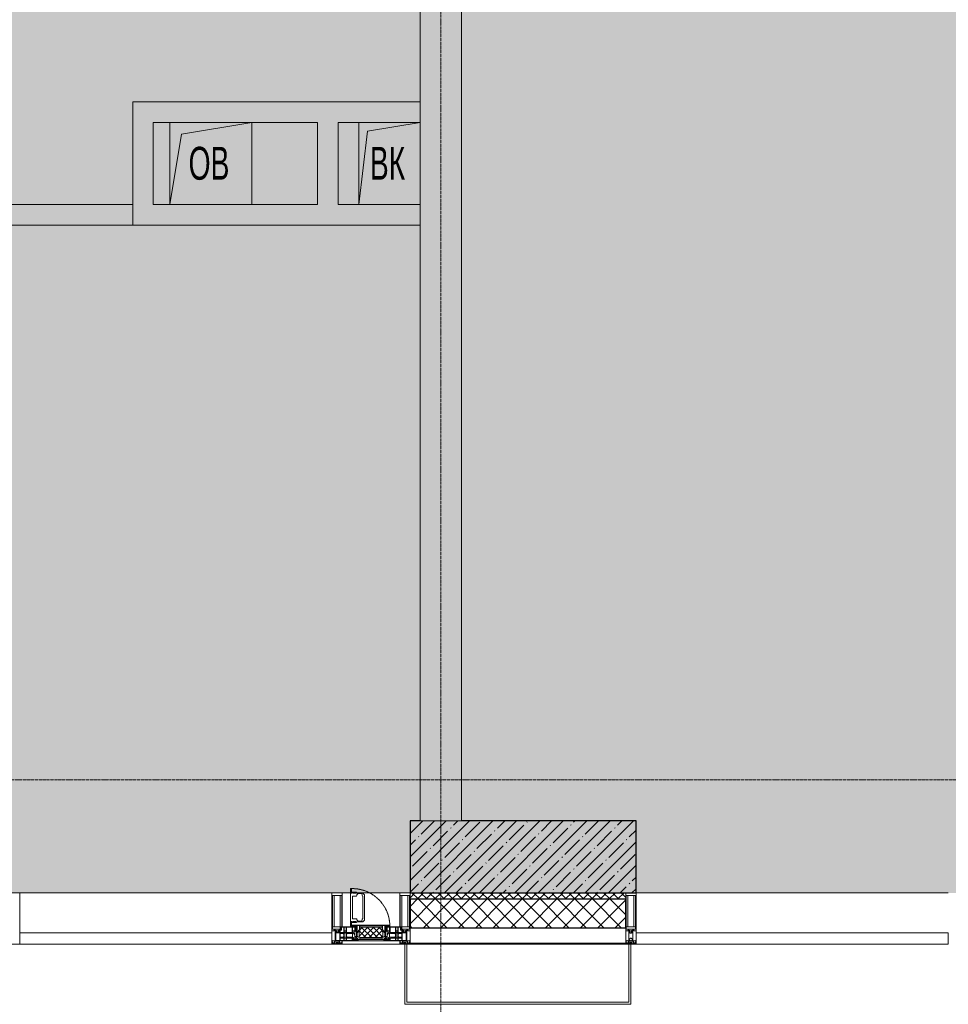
# Model space of a CAD drawing. Header units: millimetres. Extents: x -547442 to 178656, y -69521 to 11064.
# Tile 91 of 256: x -186153 to -181633, y -40819 to -36027. Entities that reach past the tile are written whole.
import ezdxf

# ---------------------------------------------------------------- set-up
doc = ezdxf.new("R2010")
doc.units = ezdxf.units.MM
for name, pattern in [('-D1-02х01', [3, 2, -1]), ('-D1-03x03', [6, 3, -3]), ('-D1d1-15x02', [19, 15, -2, 0, -2])]:
    doc.linetypes.add(name, pattern=pattern)
for name, color, linetype, lineweight in [('_0', 7, 'Continuous', 13), ('A-COLS', 7, 'Continuous', 5), ('A-DETL-GENF', 7, 'Continuous', 5), ('A-GENM-HDLN', 7, '-D1-03x03', 5), ('A-GLAZ', 7, 'Continuous', 5), ('A-GLAZ-CURT', 8, 'Continuous', 5), ('A-GLAZ-CWMG', 8, 'Continuous', 5), ('A-WALL', 7, 'Continuous', 5), ('A-WALL-FNSH', 8, 'Continuous', 5), ('I-WALL', 7, 'Continuous', 5), ('M-EQPM', 7, 'Continuous', 5), ('M-EQPM-IDEN', 7, 'Continuous', 5), ('S-COLS', 7, 'Continuous', 5), ('S-GRID', 7, 'Continuous', 5)]:
    doc.layers.add(name, color=color, linetype=linetype, lineweight=lineweight)
doc.styles.add('Arial Narrow_2', font='txt', dxfattribs={"width": 0.75, "height": 250})

# ---------------------------------------------------------------- blocks, each defined once
blk = doc.blocks.new('A_PAN_Створка - 383мм-V26-50_AS_M_L04')
at = {"layer": 'A-GLAZ-CURT'}
h = blk.add_hatch(dxfattribs=at)
h.set_pattern_fill('FP_22', color=256, style=0, pattern_type=2)
h.set_pattern_definition([(225, (7810, -750), (14.142136, -14.142136), []), (315, (7810, -750), (14.142136, 14.142136), [])])
h.paths.add_polyline_path([(-54.5, -31.8), (-54.9, -34.1), (-57.2, -36.4), (-57.2, -60.8), (-54.6, -63.4), (-53.6, -82.7), (54.6, -81.8), (55.5, -62.5), (57.2, -60.8), (57.2, -36.4), (54.9, -34.1), (54.5, -31.8), (-33.4, -31.8)])
at = {"layer": 'A-DETL-GENF'}
for p, q in [((-70, -32.1), (-61.4, -23.5)), ((-70, -62.5), (-70, -32.1)), ((-67.8, -38.3), (-65.7, -37.4)), ((-67.8, -55.7), (-67.8, -38.3)), ((-65.7, -37.4), (-60.8, -34.7)), ((61.4, -23.5), (-61.4, -23.5)), ((-60.8, -34.7), (-57.3, -35.9)), ((-55.2, -33.8), (-57.3, -35.9)), ((-54.9, -34.1), (-57.2, -36.4)), ((-57.2, -36.4), (-57.2, -60.8)), ((-55.2, -33.8), (-54.8, -31.5)), ((-54.9, -25.8), (-53.9, -24.8)), ((-54.9, -29.5), (-54.9, -25.8)), ((-53.9, -30.5), (-54.9, -29.5)), ((-54.5, -31.8), (-54.9, -34.1)), ((0, -31.5), (-54.8, -31.5)), ((54.5, -31.8), (-54.5, -31.8)), ((-53.9, -24.8), (53.9, -24.8)), ((53.9, -30.5), (-53.9, -30.5)), ((0, -31.5), (54.8, -31.5)), ((54.9, -25.8), (53.9, -24.8)), ((53.9, -30.5), (54.9, -29.5)), ((54.9, -34.1), (54.5, -31.8)), ((55.2, -33.8), (54.8, -31.5)), ((54.9, -29.5), (54.9, -25.8)), ((57.2, -36.4), (54.9, -34.1)), ((55.2, -33.8), (57.3, -35.9)), ((57.2, -60.8), (57.2, -36.4)), ((60.8, -34.7), (57.3, -35.9)), ((65.7, -37.4), (60.8, -34.7)), ((70, -32.1), (61.4, -23.5)), ((67.8, -38.3), (65.7, -37.4)), ((67.8, -55.7), (67.8, -38.3)), ((70, -62.5), (70, -32.1)), ((-91.5, -87.5), (-73.9, -87.5)), ((-91.5, -92), (-91.5, -87.5)), ((-91.5, -92), (91.5, -92)), ((-83.4, -90.3), (-83.4, -87.5)), ((-83.4, -90.3), (-69.4, -90.3)), ((-73.9, -62.5), (-70, -62.5)), ((-73.9, -87.5), (-73.9, -62.5)), ((-69.4, -66.5), (-73.9, -66.5)), ((-73.9, -81.5), (-69.4, -81.5)), ((-69.4, -85.5), (-73.9, -85.5)), ((-69.4, -81.5), (-69.4, -66.5)), ((-69.4, -90.3), (-69.4, -85.5)), ((-61.7, -62.5), (-67.9, -62.5)), ((-67.9, -62.5), (-67.9, -89.3)), ((-67.9, -89.3), (-66.9, -90.3)), ((-66, -56.5), (-67.8, -55.7)), ((-66.9, -90.3), (-57.4, -90.3)), ((-66, -56.5), (-62, -59.1)), ((-62, -59.1), (-60.7, -61)), ((-61.7, -64.9), (-61.7, -62.5)), ((-60.1, -67.7), (-61.7, -64.9)), ((-60.7, -61), (-57.4, -61)), ((-56.4, -67.7), (-60.1, -67.7)), ((-57.4, -61), (-54.9, -63.5)), ((-57.4, -90.3), (-56.4, -89.4)), ((-57.2, -60.8), (-54.6, -63.4)), ((-56.4, -89.4), (-56.4, -67.7)), ((-54.9, -63.5), (-54.9, -81.9)), ((-54.9, -81.9), (-53.8, -83)), ((-54.9, -85.6), (-53.9, -84.6)), ((-54.9, -89.3), (-54.9, -85.6)), ((-53.9, -90.3), (-54.9, -89.3)), ((-54.6, -63.4), (-54.6, -81.8)), ((-54.6, -81.8), (-53.6, -82.7)), ((-53.9, -84.6), (53.9, -84.6)), ((53.9, -90.3), (-53.9, -90.3)), ((53.8, -83), (-53.8, -83)), ((-53.6, -82.7), (53.6, -82.7)), ((53.6, -82.7), (54.6, -81.8)), ((54.9, -81.9), (53.8, -83)), ((54.9, -85.6), (53.9, -84.6)), ((53.9, -90.3), (54.9, -89.3)), ((54.6, -63.4), (57.2, -60.8)), ((54.6, -81.8), (54.6, -63.4)), ((57.4, -61), (54.9, -63.5)), ((54.9, -63.5), (54.9, -81.9)), ((54.9, -89.3), (54.9, -85.6)), ((56.4, -67.7), (60.1, -67.7)), ((56.4, -89.4), (56.4, -67.7)), ((57.4, -90.3), (56.4, -89.4)), ((60.7, -61), (57.4, -61)), ((66.9, -90.3), (57.4, -90.3)), ((60.1, -67.7), (61.7, -64.9)), ((62, -59.1), (60.7, -61)), ((61.7, -62.5), (67.9, -62.5)), ((61.7, -64.9), (61.7, -62.5)), ((66, -56.5), (62, -59.1)), ((66, -56.5), (67.8, -55.7)), ((67.9, -89.3), (66.9, -90.3)), ((67.9, -62.5), (67.9, -89.3)), ((69.4, -66.5), (73.9, -66.5)), ((69.4, -81.5), (69.4, -66.5)), ((73.9, -81.5), (69.4, -81.5)), ((69.4, -85.5), (73.9, -85.5)), ((69.4, -90.3), (69.4, -85.5)), ((83.4, -90.3), (69.4, -90.3)), ((73.9, -62.5), (70, -62.5)), ((73.9, -87.5), (73.9, -62.5)), ((91.5, -87.5), (73.9, -87.5)), ((83.4, -90.3), (83.4, -87.5)), ((91.5, -92), (91.5, -87.5))]:
    blk.add_line(p, q, dxfattribs=at)
at = {"layer": 'A-DETL-GENF', "color": 9, "true_color": 0xc8c8c8}
for p, q in [((95.1, -87.5), (95.1, -105.1)), ((99.6, -87.5), (95.1, -87.5)), ((97.9, -95.6), (95.1, -95.6)), ((97.9, -95.6), (97.9, -109.6)), ((99.6, -270.5), (99.6, -87.5)), ((39.7, -109), (31.1, -117.6)), ((31.1, -117.6), (31.1, -240.4)), ((41.4, -123.8), (39.1, -124.2)), ((39.1, -179), (39.1, -124.2)), ((70.1, -109), (39.7, -109)), ((41.4, -123.8), (43.5, -121.7)), ((45, -113.3), (42.3, -118.2)), ((42.3, -118.2), (43.5, -121.7)), ((45.9, -111.2), (45, -113.3)), ((63.3, -111.2), (45.9, -111.2)), ((64.1, -113), (63.3, -111.2)), ((64.1, -113), (66.7, -117)), ((66.7, -117), (68.6, -118.3)), ((68.6, -118.3), (68.6, -121.6)), ((68.6, -121.6), (71.1, -124.1)), ((70.1, -105.1), (70.1, -109)), ((95.1, -105.1), (70.1, -105.1)), ((71.1, -124.1), (89.5, -124.1)), ((74.1, -109.6), (74.1, -105.1)), ((89.1, -109.6), (74.1, -109.6)), ((89.1, -105.1), (89.1, -109.6)), ((89.5, -124.1), (90.6, -125.2)), ((90.6, -125.2), (90.6, -232.8)), ((93.1, -109.6), (93.1, -105.1)), ((97.9, -109.6), (93.1, -109.6)), ((39.1, -179), (39.1, -233.8)), ((41.4, -234.2), (39.1, -233.8)), ((41.4, -234.2), (43.5, -236.3)), ((42.3, -239.8), (43.5, -236.3)), ((68.6, -236.4), (71.1, -233.9)), ((68.6, -239.7), (68.6, -236.4)), ((71.1, -233.9), (89.5, -233.9)), ((89.5, -233.9), (90.6, -232.8)), ((39.7, -249), (31.1, -240.4)), ((70.1, -249), (39.7, -249)), ((45, -244.7), (42.3, -239.8)), ((45.9, -246.8), (45, -244.7)), ((63.3, -246.8), (45.9, -246.8)), ((64.1, -245), (63.3, -246.8)), ((64.1, -245), (66.7, -241)), ((66.7, -241), (68.6, -239.7)), ((70.1, -252.9), (70.1, -249)), ((95.1, -252.9), (70.1, -252.9)), ((74.1, -248.4), (74.1, -252.9)), ((89.1, -248.4), (74.1, -248.4)), ((89.1, -252.9), (89.1, -248.4)), ((93.1, -248.4), (93.1, -252.9)), ((97.9, -248.4), (93.1, -248.4)), ((95.1, -270.5), (95.1, -252.9)), ((97.9, -262.4), (95.1, -262.4)), ((99.6, -270.5), (95.1, -270.5)), ((97.9, -262.4), (97.9, -248.4))]:
    blk.add_line(p, q, dxfattribs=at)
at = {"layer": 'A-GLAZ'}
for p, q in [((-67.9, -17), (-171, -17)), ((-171, -17), (-171, -57)), ((-171, -18.5), (-153.5, -18.5)), ((-153.5, -18.5), (-152, -20)), ((-152, -20), (-152, -73.5)), ((-150.5, -17), (-150.5, -29.4)), ((-132.4, -18.6), (-150.5, -18.6)), ((-150.5, -29.4), (-132.4, -29.4)), ((-150.5, -33.6), (-150.5, -68)), ((-136.3, -33.6), (-150.5, -33.6)), ((-137.2, -31), (-135.8, -35)), ((-132.5, -31), (-137.2, -31)), ((-132.1, -36.8), (-135.8, -35)), ((-132.5, -31.9), (-133.4, -33.7)), ((-133.4, -33.7), (-130.1, -35.3)), ((-132.5, -31.9), (-132.5, -31)), ((-132.4, -29.4), (-132.4, -18.6)), ((-132.1, -49), (-132.1, -36.8)), ((-131, -18.2), (-131, -29.5)), ((-120.8, -18.2), (-131, -18.2)), ((-131, -29.5), (-120.8, -29.5)), ((-131, -30.9), (-131, -33)), ((-120.8, -30.9), (-131, -30.9)), ((-129.4, -34.6), (-131, -33)), ((-130.1, -35.3), (-129.4, -34.6)), ((-130.1, -35.3), (-130.1, -50.4)), ((-122.4, -34.6), (-120.8, -33)), ((-121.7, -35.3), (-122.4, -34.6)), ((-118.4, -33.7), (-121.7, -35.3)), ((-121.7, -35.3), (-121.7, -50.4)), ((-120.8, -18.2), (-120.8, -29.5)), ((-120.8, -30.9), (-120.8, -33)), ((-119.7, -36.8), (-115.9, -35)), ((-119.7, -49), (-119.7, -36.8)), ((-119.3, -18.6), (-92.5, -18.6)), ((-119.3, -29.4), (-119.3, -18.6)), ((-92.5, -29.4), (-119.3, -29.4)), ((-119.3, -31), (-114.6, -31)), ((-119.3, -31.9), (-119.3, -31)), ((-119.3, -31.9), (-118.4, -33.7)), ((-114.6, -31), (-115.9, -35)), ((-94.1, -33.5), (-115.4, -33.5)), ((-89.9, -35.1), (-94.1, -33.5)), ((-92.5, -18.6), (-92.5, -29.4)), ((-90.8, -18.5), (-90.8, -29.4)), ((-87.3, -18.5), (-90.8, -18.5)), ((-90.8, -29.4), (-85.9, -29.4)), ((-89.9, -32.5), (-89.9, -35.1)), ((-85.9, -32.5), (-89.9, -32.5)), ((-89.9, -35.1), (-89.9, -50.9)), ((-87.3, -20.4), (-87.3, -18.5)), ((-87.3, -20.4), (-87.3, -21.9)), ((-84.8, -20.4), (-87.3, -20.4)), ((-87.3, -21.9), (-85.9, -21.9)), ((-85.9, -18.2), (-85.9, -20.4)), ((-75.9, -18.2), (-85.9, -18.2)), ((-85.9, -21.9), (-85.9, -29.4)), ((-85.9, -29.4), (-85.9, -32.5)), ((-85.9, -53.5), (-78, -45.6)), ((-83.4, -20.4), (-84.8, -20.4)), ((-70, -33.8), (-83.4, -20.4)), ((-78, -84), (-78, -23.5)), ((-78, -23.5), (-67.9, -23.5)), ((-78, -36.8), (-70, -36.8)), ((-78, -45.6), (-78, -36.8)), ((-75.9, -21.5), (-75.9, -18.2)), ((-75.9, -21.5), (-75.9, -23.5)), ((-74.9, -21.5), (-75.9, -21.5)), ((-75.9, -23.5), (-73, -23.5)), ((-74.9, -17.9), (-74.9, -21.5)), ((-68.9, -17.9), (-74.9, -17.9)), ((-67.2, -29.3), (-73, -23.5)), ((-61.4, -23.5), (-70, -32.1)), ((-70, -32.1), (-70, -62.5)), ((-70, -36.8), (-70, -33.8)), ((-68.9, -21.5), (-68.9, -17.9)), ((-67.9, -21.5), (-68.9, -21.5)), ((67.9, -17), (-67.9, -17)), ((-61.4, -23.5), (-67.9, -17)), ((-67.9, -17), (-67.9, -23.5)), ((-67.9, -17), (67.9, -17)), ((-67.9, -21.5), (-67.9, -23.5)), ((-67.9, -23.5), (-64.6, -26.8)), ((-67.9, -23.5), (-64.6, -26.8)), ((-64.6, -26.8), (-67.2, -29.3)), ((-64.6, -26.8), (-61.4, -23.5)), ((61.4, -23.5), (-61.4, -23.5)), ((67.9, -17), (61.4, -23.5)), ((70, -32.1), (61.4, -23.5)), ((61.4, -23.5), (64.6, -26.8)), ((67.9, -23.5), (64.6, -26.8)), ((64.6, -26.8), (67.9, -23.5)), ((64.6, -26.8), (67.2, -29.3)), ((67.2, -29.3), (73, -23.5)), ((67.9, -23.5), (67.9, -17)), ((171, -17), (67.9, -17)), ((67.9, -21.5), (67.9, -23.5)), ((67.9, -21.5), (68.9, -21.5)), ((67.9, -23.5), (78, -23.5)), ((68.9, -17.9), (74.9, -17.9)), ((68.9, -21.5), (68.9, -17.9)), ((70, -33.8), (83.4, -20.4)), ((70, -62.5), (70, -32.1)), ((70, -36.8), (70, -33.8)), ((78, -36.8), (70, -36.8)), ((75.9, -23.5), (73, -23.5)), ((74.9, -17.9), (74.9, -21.5)), ((74.9, -21.5), (75.9, -21.5)), ((75.9, -18.2), (85.9, -18.2)), ((75.9, -21.5), (75.9, -18.2)), ((75.9, -21.5), (75.9, -23.5)), ((78, -23.5), (78, -84)), ((78, -45.6), (78, -36.8)), ((85.9, -53.5), (78, -45.6)), ((83.4, -20.4), (84.8, -20.4)), ((84.8, -20.4), (87.3, -20.4)), ((85.9, -18.2), (85.9, -20.4)), ((85.9, -21.9), (85.9, -29.4)), ((87.3, -21.9), (85.9, -21.9)), ((85.9, -29.4), (85.9, -32.5)), ((90.8, -29.4), (85.9, -29.4)), ((85.9, -32.5), (89.9, -32.5)), ((87.3, -18.5), (90.8, -18.5)), ((87.3, -20.4), (87.3, -18.5)), ((87.3, -20.4), (87.3, -21.9)), ((89.9, -32.5), (89.9, -35.1)), ((89.9, -35.1), (94.1, -33.5)), ((89.9, -35.1), (89.9, -50.9)), ((90.8, -18.5), (90.8, -29.4)), ((92.5, -18.6), (92.5, -29.4)), ((119.3, -18.6), (92.5, -18.6)), ((92.5, -29.4), (119.3, -29.4)), ((94.1, -33.5), (115.4, -33.5)), ((114.6, -31), (115.9, -35)), ((119.3, -31), (114.6, -31)), ((119.7, -36.8), (115.9, -35)), ((119.3, -31.9), (118.4, -33.7)), ((118.4, -33.7), (121.7, -35.3)), ((119.3, -29.4), (119.3, -18.6)), ((119.3, -31.9), (119.3, -31)), ((119.7, -49), (119.7, -36.8)), ((120.8, -18.2), (120.8, -29.5)), ((120.8, -18.2), (131, -18.2)), ((131, -29.5), (120.8, -29.5)), ((120.8, -30.9), (120.8, -33)), ((120.8, -30.9), (131, -30.9)), ((122.4, -34.6), (120.8, -33)), ((121.7, -35.3), (122.4, -34.6)), ((121.7, -35.3), (121.7, -50.4)), ((129.4, -34.6), (131, -33)), ((130.1, -35.3), (129.4, -34.6)), ((133.4, -33.7), (130.1, -35.3)), ((130.1, -35.3), (130.1, -50.4)), ((131, -18.2), (131, -29.5)), ((131, -30.9), (131, -33)), ((132.1, -36.8), (135.8, -35)), ((132.1, -49), (132.1, -36.8)), ((132.4, -18.6), (150.5, -18.6)), ((132.4, -29.4), (132.4, -18.6)), ((150.5, -29.4), (132.4, -29.4)), ((132.5, -31), (137.2, -31)), ((132.5, -31.9), (132.5, -31)), ((132.5, -31.9), (133.4, -33.7)), ((137.2, -31), (135.8, -35)), ((136.3, -33.6), (150.5, -33.6)), ((150.5, -17), (150.5, -29.4)), ((150.5, -33.6), (150.5, -68)), ((153.5, -18.5), (152, -20)), ((152, -20), (152, -73.5)), ((171, -18.5), (153.5, -18.5)), ((171, -57), (171, -17)), ((-171, -55.5), (-152, -55.5)), ((-171, -57), (-156, -57)), ((-153, -60), (-153, -73.5)), ((-153, -73.5), (-150, -73.5)), ((-136.4, -52.4), (-150.5, -52.4)), ((-150.5, -56.6), (-132.4, -56.6)), ((-150.5, -68), (-143.5, -68)), ((-150.5, -69.5), (-150.5, -73.5)), ((-145, -69.5), (-150.5, -69.5)), ((-150, -73.5), (-150, -84)), ((-150, -84), (-78, -84)), ((-148.5, -81), (-148.5, -82.5)), ((-143.5, -81), (-148.5, -81)), ((-148.5, -82.5), (-132.4, -82.5)), ((-145, -69.5), (-145, -79.5)), ((-143.5, -68), (-143.5, -81)), ((-137.2, -54.8), (-135.8, -50.8)), ((-132.5, -54.8), (-137.2, -54.8)), ((-132.1, -49), (-135.8, -50.8)), ((-133.4, -52), (-130.1, -50.4)), ((-132.5, -53.8), (-133.4, -52)), ((-132.5, -53.8), (-132.5, -54.8)), ((-132.4, -56.6), (-132.4, -82.5)), ((-129.4, -51.1), (-131, -52.7)), ((-131, -55.1), (-131, -52.7)), ((-120.8, -55.1), (-131, -55.1)), ((-131, -56.5), (-131, -62.6)), ((-131, -56.5), (-120.8, -56.5)), ((-120.8, -62.6), (-131, -62.6)), ((-131, -64.6), (-120.8, -64.6)), ((-131, -82.5), (-131, -64.6)), ((-131, -82.5), (-120.8, -82.5)), ((-130.1, -50.4), (-129.4, -51.1)), ((-121.7, -50.4), (-122.4, -51.1)), ((-122.4, -51.1), (-120.8, -52.7)), ((-118.4, -52), (-121.7, -50.4)), ((-120.8, -55.1), (-120.8, -52.7)), ((-120.8, -56.5), (-120.8, -62.6)), ((-120.8, -82.5), (-120.8, -64.6)), ((-119.7, -49), (-115.9, -50.8)), ((-119.3, -53.8), (-118.4, -52)), ((-119.3, -53.8), (-119.3, -54.8)), ((-119.3, -54.8), (-114.6, -54.8)), ((-119.3, -56.6), (-119.3, -82.5)), ((-92.5, -56.6), (-119.3, -56.6)), ((-119.3, -82.5), (-92.5, -82.5)), ((-114.6, -54.8), (-115.9, -50.8)), ((-94.1, -52.5), (-115.3, -52.5)), ((-89.9, -50.9), (-94.1, -52.5)), ((-92.5, -56.6), (-92.5, -82.5)), ((-73.9, -87.5), (-91.5, -87.5)), ((-91.5, -87.5), (-91.5, -92)), ((-91.5, -92), (91.5, -92)), ((-90.8, -56.6), (-85.9, -56.6)), ((-90.8, -62.7), (-90.8, -56.6)), ((-80.4, -62.7), (-90.8, -62.7)), ((-90.8, -64.6), (-90.8, -82.5)), ((-80.1, -64.6), (-90.8, -64.6)), ((-90.8, -82.5), (-79.5, -82.5)), ((-89.9, -52.2), (-89.9, -50.9)), ((-89.9, -52.2), (-88.6, -53.5)), ((-85.9, -53.5), (-88.6, -53.5)), ((-85.9, -56.6), (-85.9, -53.5)), ((-78, -84), (-85, -84)), ((-85, -84), (-85, -87.5)), ((-85, -87.5), (-78, -87.5)), ((-80.4, -61.1), (-80.4, -62.7)), ((-78, -61.1), (-80.4, -61.1)), ((-80.1, -66.1), (-80.1, -64.6)), ((-78, -66.1), (-80.1, -66.1)), ((-79.5, -80.6), (-78, -80.6)), ((-79.5, -82.5), (-79.5, -80.6)), ((-78, -66.1), (-78, -61.1)), ((-78, -87.5), (-78, -84)), ((-78, -84), (-73.9, -84)), ((-70, -62.5), (-73.9, -62.5)), ((-73.9, -62.5), (-73.9, -87.5)), ((73.9, -62.5), (70, -62.5)), ((73.9, -87.5), (73.9, -62.5)), ((73.9, -84), (78, -84)), ((91.5, -87.5), (73.9, -87.5)), ((78, -61.1), (80.4, -61.1)), ((78, -66.1), (78, -61.1)), ((78, -66.1), (80.1, -66.1)), ((79.5, -80.6), (78, -80.6)), ((78, -87.5), (78, -84)), ((78, -84), (85, -84)), ((78, -84), (150, -84)), ((85, -87.5), (78, -87.5)), ((79.5, -82.5), (79.5, -80.6)), ((90.8, -82.5), (79.5, -82.5)), ((80.1, -64.6), (90.8, -64.6)), ((80.1, -66.1), (80.1, -64.6)), ((80.4, -61.1), (80.4, -62.7)), ((80.4, -62.7), (90.8, -62.7)), ((85, -84), (85, -87.5)), ((85.9, -53.5), (88.6, -53.5)), ((85.9, -56.6), (85.9, -53.5)), ((90.8, -56.6), (85.9, -56.6)), ((89.9, -52.2), (88.6, -53.5)), ((89.9, -50.9), (94.1, -52.5)), ((89.9, -52.2), (89.9, -50.9)), ((90.8, -62.7), (90.8, -56.6)), ((90.8, -64.6), (90.8, -82.5)), ((91.5, -92), (91.5, -87.5)), ((92.5, -56.6), (119.3, -56.6)), ((92.5, -56.6), (92.5, -82.5)), ((119.3, -82.5), (92.5, -82.5)), ((94.1, -52.5), (115.3, -52.5)), ((114.6, -54.8), (115.9, -50.8)), ((119.3, -54.8), (114.6, -54.8)), ((119.7, -49), (115.9, -50.8)), ((118.4, -52), (121.7, -50.4)), ((119.3, -53.8), (118.4, -52)), ((119.3, -53.8), (119.3, -54.8)), ((119.3, -56.6), (119.3, -82.5)), ((122.4, -51.1), (120.8, -52.7)), ((120.8, -55.1), (120.8, -52.7)), ((120.8, -55.1), (131, -55.1)), ((120.8, -56.5), (120.8, -62.6)), ((131, -56.5), (120.8, -56.5)), ((120.8, -62.6), (131, -62.6)), ((120.8, -82.5), (120.8, -64.6)), ((131, -64.6), (120.8, -64.6)), ((131, -82.5), (120.8, -82.5)), ((121.7, -50.4), (122.4, -51.1)), ((130.1, -50.4), (129.4, -51.1)), ((129.4, -51.1), (131, -52.7)), ((133.4, -52), (130.1, -50.4)), ((131, -55.1), (131, -52.7)), ((131, -56.5), (131, -62.6)), ((131, -82.5), (131, -64.6)), ((132.1, -49), (135.8, -50.8)), ((150.5, -56.6), (132.4, -56.6)), ((132.4, -56.6), (132.4, -82.5)), ((148.5, -82.5), (132.4, -82.5)), ((132.5, -53.8), (133.4, -52)), ((132.5, -53.8), (132.5, -54.8)), ((132.5, -54.8), (137.2, -54.8)), ((137.2, -54.8), (135.8, -50.8)), ((136.4, -52.4), (150.5, -52.4)), ((143.5, -68), (143.5, -81)), ((150.5, -68), (143.5, -68)), ((143.5, -81), (148.5, -81)), ((145, -69.5), (150.5, -69.5)), ((145, -69.5), (145, -79.5)), ((148.5, -81), (148.5, -82.5)), ((150, -84), (150, -73.5)), ((150, -73.5), (153, -73.5)), ((150.5, -69.5), (150.5, -73.5)), ((171, -55.5), (152, -55.5)), ((153, -73.5), (153, -60)), ((156, -57), (171, -57))]:
    blk.add_line(p, q, dxfattribs=at)
for centre, start, end in [((-156, -60), 0, 90), ((156, -60), 90, 180)]:
    blk.add_arc(centre, 3, start, end, dxfattribs=at)
at = {"layer": 'A-GLAZ', "linetype": '-D1-02х01'}
blk.add_arc((91.4, -87.5), 183, 181.4091, 271.1445, dxfattribs=at)
blk = doc.blocks.new('Rectangular Mullion - 50Wx250H-2623690-50_AS_M_L04')
at = {"layer": 'A-DETL-GENF'}
for p, q in [((-25, 65.2), (-25, 250)), ((-25, 250), (0, 250)), ((25, 250), (0, 250)), ((25, 65.2), (25, 250)), ((-23, 237.3), (0, 237.3)), ((-23, 237.3), (-23, 73.6)), ((-14.9, 84), (-14.9, 237.3)), ((23, 237.3), (0, 237.3)), ((14.9, 84), (14.9, 237.3)), ((23, 237.3), (23, 73.6)), ((-14, 65.2), (-25, 65.2)), ((0, 84), (-23, 84)), ((-0.5, 73.6), (-23, 73.6)), ((-14, 71.3), (-14, 65.2)), ((-10, 71.3), (-14, 71.3)), ((-10, 53), (-10, 71.3)), ((-8.7, 53), (-10, 53)), ((-10, 53), (-10, 17)), ((-8.7, 53), (-7, 54.7)), ((-7, 65.2), (-5.9, 67.3)), ((-7, 65.2), (-7, 54.7)), ((-4.1, 67.3), (-5.9, 67.3)), ((-4.1, 67.3), (-2.9, 65.1)), ((-2.9, 65.1), (-2.9, 54.6)), ((-1.3, 53), (-2.9, 54.6)), ((0, 53), (-1.3, 53)), ((0, 84), (23, 84)), ((0, 53), (1.3, 53)), ((0.5, 73.6), (23, 73.6)), ((1.3, 53), (2.9, 54.6)), ((4.1, 67.3), (2.9, 65.1)), ((2.9, 65.1), (2.9, 54.6)), ((4.1, 67.3), (5.9, 67.3)), ((7, 65.2), (5.9, 67.3)), ((7, 65.2), (7, 54.7)), ((8.7, 53), (7, 54.7)), ((8.7, 53), (10, 53)), ((10, 71.3), (14, 71.3)), ((10, 53), (10, 71.3)), ((10, 53), (10, 17)), ((14, 71.3), (14, 65.2)), ((14, 65.2), (25, 65.2)), ((-23.8, 14.6), (-25, 14.2)), ((-25, 0), (-25, 14.2)), ((-22.3, 17), (-23.8, 17)), ((-23.8, 17), (-23.8, 14.6)), ((-22.5, 10.6), (-23.8, 14.6)), ((-22.5, 10.6), (-23.7, 9.9)), ((-23.7, 1.3), (-23.7, 9.9)), ((-23.7, 1.3), (-11.8, 1.3)), ((-23.2, 10.2), (-22.5, 8)), ((-22.5, 8), (-22.5, 4.5)), ((-21.3, 4.5), (-22.5, 4.5)), ((-22.3, 17), (-22.3, 16)), ((-22.3, 16), (-21.3, 16)), ((-19, 17.6), (-21.3, 16)), ((-21.3, 4.5), (-21.3, 6.5)), ((-21.3, 6.5), (-14.2, 6.5)), ((-18.4, 16.6), (-19, 17.6)), ((-7.4, 16.6), (-18.4, 16.6)), ((-14.2, 6.5), (-14.2, 4.5)), ((-13.2, 4.5), (-14.2, 4.5)), ((-13.2, 4.5), (-12.2, 7.2)), ((-12.7, 7.6), (-11.3, 11.4)), ((-12.7, 7.6), (-11.8, 6.9)), ((-12.2, 9), (-12.2, 14.8)), ((-12.2, 14.8), (0, 14.8)), ((-11.8, 1.3), (-11.8, 6.9)), ((-10.5, 11.2), (-11.3, 11.4)), ((-10.5, 1.5), (-10.5, 11.2)), ((-4.8, 1.5), (-10.5, 1.5)), ((-10, 17), (-7.5, 17)), ((-8.5, 23), (-1.5, 30)), ((-8.5, 18.5), (-8.5, 23)), ((-7.5, 18.5), (-8.5, 18.5)), ((-7.5, 17), (-7.5, 18.5)), ((-7.4, 18), (-7.4, 16.6)), ((-2.6, 18), (-7.4, 18)), ((0, 8), (-4.8, 8)), ((-4.8, 1.5), (-4.8, 8)), ((-2.6, 18), (-2.6, 16.8)), ((-2.6, 16.8), (0, 16.8)), ((-1.5, 30), (0, 30)), ((1.5, 30), (0, 30)), ((2.6, 16.8), (0, 16.8)), ((0, 14.8), (0, 16.8)), ((0, 14.8), (0, 16.8)), ((12.2, 14.8), (0, 14.8)), ((0, 0), (0, 8)), ((0, 8), (4.8, 8)), ((0, 0), (0, 8)), ((8.5, 23), (1.5, 30)), ((2.6, 18), (2.6, 16.8)), ((2.6, 18), (7.4, 18)), ((4.8, 1.5), (4.8, 8)), ((4.8, 1.5), (10.5, 1.5)), ((7.4, 18), (7.4, 16.6)), ((7.4, 16.6), (18.4, 16.6)), ((7.5, 18.5), (8.5, 18.5)), ((7.5, 17), (7.5, 18.5)), ((10, 17), (7.5, 17)), ((8.5, 18.5), (8.5, 23)), ((10.5, 11.2), (11.3, 11.4)), ((10.5, 1.5), (10.5, 11.2)), ((12.7, 7.6), (11.3, 11.4)), ((12.7, 7.6), (11.8, 6.9)), ((11.8, 1.3), (11.8, 6.9)), ((23.7, 1.3), (11.8, 1.3)), ((12.2, 9), (12.2, 14.8)), ((13.2, 4.5), (12.2, 7.2)), ((13.2, 4.5), (14.2, 4.5)), ((21.3, 6.5), (14.2, 6.5)), ((14.2, 6.5), (14.2, 4.5)), ((18.4, 16.6), (19, 17.6)), ((19, 17.6), (21.3, 16)), ((22.3, 16), (21.3, 16)), ((21.3, 4.5), (21.3, 6.5)), ((21.3, 4.5), (22.5, 4.5)), ((22.3, 17), (22.3, 16)), ((22.3, 17), (23.8, 17)), ((22.5, 10.6), (23.8, 14.6)), ((22.5, 10.6), (23.7, 9.9)), ((23.2, 10.2), (22.5, 8)), ((22.5, 8), (22.5, 4.5)), ((23.7, 1.3), (23.7, 9.9)), ((23.8, 17), (23.8, 14.6)), ((23.8, 14.6), (25, 14.2)), ((25, 0), (25, 14.2)), ((-25, 0), (0, 0)), ((25, 0), (0, 0))]:
    blk.add_line(p, q, dxfattribs=at)
for centre, start, end in [((-0.5, 73.1), 360, 90), ((0.5, 73.1), 90, 180)]:
    blk.add_arc(centre, 0.5, start, end, dxfattribs=at)
blk = doc.blocks.new('Rectangular Mullion - R_StandardFrame_50Wx250H-4049022-50_AS_M_L04')
at = {"layer": 'A-GLAZ-CWMG', "lineweight": 9}
for p, q in [((-25, 0), (-25, 250)), ((-25, 250), (25, 250)), ((25, 250), (25, 0)), ((25, 0), (-25, 0))]:
    blk.add_line(p, q, dxfattribs=at)
blk = doc.blocks.new('Rectangular Mullion - 50Wx250H-V11-50_AS_M_L04')
at = {"layer": 'A-DETL-GENF'}
for p, q in [((-25, 65.2), (-25, 250)), ((-25, 250), (0, 250)), ((25, 250), (0, 250)), ((25, 84), (25, 250)), ((-23, 237.3), (0, 237.3)), ((-23, 237.3), (-23, 73.6)), ((-14.9, 84), (-14.9, 237.3)), ((23, 237.3), (0, 237.3)), ((14.9, 84), (14.9, 237.3)), ((23, 237.3), (23, 84)), ((-14, 65.2), (-25, 65.2)), ((0, 84), (-23, 84)), ((-0.5, 73.6), (-23, 73.6)), ((-14, 71.3), (-14, 65.2)), ((-10, 71.3), (-14, 71.3)), ((-10, 53), (-10, 71.3)), ((-8.7, 53), (-10, 53)), ((-10, 53), (-10, 17)), ((-8.7, 53), (-7, 54.7)), ((-7, 65.2), (-5.9, 67.3)), ((-7, 65.2), (-7, 54.7)), ((-4.1, 67.3), (-5.9, 67.3)), ((-4.1, 67.3), (-2.9, 65.1)), ((-2.9, 65.1), (-2.9, 57)), ((0, 84), (15, 84)), ((0.5, 73.6), (15, 73.6)), ((4.1, 67.3), (2.9, 65.1)), ((2.9, 65.1), (2.9, 57)), ((4.1, 67.3), (5.9, 67.3)), ((7, 65.2), (5.9, 67.3)), ((7, 65.2), (7, 57)), ((10, 71.3), (12, 71.3)), ((10, 57.4), (10, 71.3)), ((-23.8, 14.6), (-25, 14.2)), ((-25, 0), (-25, 14.2)), ((-22.3, 17), (-23.8, 17)), ((-23.8, 17), (-23.8, 14.6)), ((-22.5, 10.6), (-23.8, 14.6)), ((-22.5, 10.6), (-23.7, 9.9)), ((-23.7, 1.3), (-23.7, 9.9)), ((-23.7, 1.3), (-11.8, 1.3)), ((-23.2, 10.2), (-22.5, 8)), ((-22.5, 8), (-22.5, 4.5)), ((-21.3, 4.5), (-22.5, 4.5)), ((-22.3, 17), (-22.3, 16)), ((-22.3, 16), (-21.3, 16)), ((-19, 17.6), (-21.3, 16)), ((-21.3, 4.5), (-21.3, 6.5)), ((-21.3, 6.5), (-14.2, 6.5)), ((-18.4, 16.6), (-19, 17.6)), ((-7.4, 16.6), (-18.4, 16.6)), ((-14.2, 6.5), (-14.2, 4.5)), ((-13.2, 4.5), (-14.2, 4.5)), ((-13.2, 4.5), (-12.2, 7.2)), ((-12.7, 7.6), (-11.3, 11.4)), ((-12.7, 7.6), (-11.8, 6.9)), ((-12.2, 9), (-12.2, 14.8)), ((-12.2, 14.8), (0, 14.8)), ((-11.8, 1.3), (-11.8, 6.9)), ((-10.5, 11.2), (-11.3, 11.4)), ((-10.5, 1.5), (-10.5, 11.2)), ((-4.8, 1.5), (-10.5, 1.5)), ((-10, 17), (-7.5, 17)), ((-8.5, 23), (-6, 25.5)), ((-8.5, 18.5), (-8.5, 23)), ((-7.5, 18.5), (-8.5, 18.5)), ((-7.5, 17), (-7.5, 18.5)), ((-7.4, 18), (-7.4, 16.6)), ((-6, 18), (-7.4, 18)), ((0, 8), (-4.8, 8)), ((-4.8, 1.5), (-4.8, 8)), ((-2.6, 16.8), (0, 16.8)), ((2.6, 16.8), (0, 16.8)), ((0, 14.8), (0, 16.8)), ((0, 14.8), (0, 16.8)), ((12.2, 14.8), (0, 14.8)), ((0, 0), (0, 8)), ((0, 8), (4.8, 8)), ((0, 0), (0, 8)), ((4.8, 1.5), (4.8, 8)), ((4.8, 1.5), (10.5, 1.5)), ((7.4, 16.6), (18.4, 16.6)), ((10.5, 11.2), (11.3, 11.4)), ((10.5, 1.5), (10.5, 11.2)), ((12.7, 7.6), (11.3, 11.4)), ((12.7, 7.6), (11.8, 6.9)), ((11.8, 1.3), (11.8, 6.9)), ((23.7, 1.3), (11.8, 1.3)), ((12.2, 9), (12.2, 14.8)), ((13.2, 4.5), (12.2, 7.2)), ((13.2, 4.5), (14.2, 4.5)), ((21.3, 6.5), (14.2, 6.5)), ((14.2, 6.5), (14.2, 4.5)), ((19.9, 17), (21.3, 16)), ((22.3, 16), (21.3, 16)), ((21.3, 4.5), (21.3, 6.5)), ((21.3, 4.5), (22.5, 4.5)), ((22.3, 17), (22.3, 16)), ((22.5, 10.6), (23.8, 14.6)), ((22.5, 10.6), (23.7, 9.9)), ((23.2, 10.2), (22.5, 8)), ((22.5, 8), (22.5, 4.5)), ((23.7, 1.3), (23.7, 9.9)), ((23.8, 17), (23.8, 14.6)), ((23.8, 14.6), (25, 14.2)), ((25, 0), (25, 14.2)), ((-25, 0), (0, 0)), ((25, 0), (0, 0))]:
    blk.add_line(p, q, dxfattribs=at)
for centre, start, end in [((-0.5, 73.1), 360, 90), ((0.5, 73.1), 90, 180)]:
    blk.add_arc(centre, 0.5, start, end, dxfattribs=at)
blk = doc.blocks.new('Rectangular Mullion - R_StandardFrame_50Wx250H-V12-50_AS_M_L04')
at = {"layer": 'A-GLAZ-CWMG', "lineweight": 9}
for p, q in [((-25, 0), (-25, 250)), ((-25, 250), (25, 250)), ((25, 250), (25, 84)), ((25, 0), (-25, 0)), ((25, 17), (25, 0))]:
    blk.add_line(p, q, dxfattribs=at)
blk = doc.blocks.new('System Panel - A_PAN_Glass-5027492-50_AS_M_L04')
at = {"layer": 'A-GLAZ-CURT'}
for p, q in [((760, 0), (-760, 0)), ((-760, 0), (-760, -55)), ((760, -55), (760, 0)), ((-760, -55), (760, -55))]:
    blk.add_line(p, q, dxfattribs=at)
blk = doc.blocks.new('Rectangular Mullion - R_StandardFrame_50Wx250H-3340225-50_AS_M_L04')
at = {"layer": 'A-GLAZ-CWMG'}
blk.add_line((15100, -500), (16620, -500), dxfattribs=at)
blk = doc.blocks.new('Rectangular Mullion - 50Wx250H-V3-50_AS_M_L04')
at = {"layer": 'A-DETL-GENF'}
for p, q in [((-25, 84), (-25, 250)), ((-25, 250), (0, 250)), ((25, 250), (0, 250)), ((25, 65.2), (25, 250)), ((-23, 237.3), (0, 237.3)), ((-23, 237.3), (-23, 84)), ((-14.9, 84), (-14.9, 237.3)), ((23, 237.3), (0, 237.3)), ((14.9, 84), (14.9, 237.3)), ((23, 237.3), (23, 73.6)), ((0, 84), (-15, 84)), ((-0.5, 73.6), (-15, 73.6)), ((-10, 71.3), (-12, 71.3)), ((-10, 57.4), (-10, 71.3)), ((-7, 65.2), (-5.9, 67.3)), ((-7, 65.2), (-7, 57)), ((-4.1, 67.3), (-5.9, 67.3)), ((-4.1, 67.3), (-2.9, 65.1)), ((-2.9, 65.1), (-2.9, 57)), ((0, 84), (23, 84)), ((0.5, 73.6), (23, 73.6)), ((4.1, 67.3), (2.9, 65.1)), ((2.9, 65.1), (2.9, 57)), ((4.1, 67.3), (5.9, 67.3)), ((7, 65.2), (5.9, 67.3)), ((7, 65.2), (7, 54.7)), ((8.7, 53), (7, 54.7)), ((8.7, 53), (10, 53)), ((10, 71.3), (14, 71.3)), ((10, 53), (10, 71.3)), ((10, 53), (10, 17)), ((14, 71.3), (14, 65.2)), ((14, 65.2), (25, 65.2)), ((-23.8, 14.6), (-25, 14.2)), ((-25, 0), (-25, 14.2)), ((-23.8, 17), (-23.8, 14.6)), ((-22.5, 10.6), (-23.8, 14.6)), ((-22.5, 10.6), (-23.7, 9.9)), ((-23.7, 1.3), (-23.7, 9.9)), ((-23.7, 1.3), (-11.8, 1.3)), ((-23.2, 10.2), (-22.5, 8)), ((-22.5, 8), (-22.5, 4.5)), ((-21.3, 4.5), (-22.5, 4.5)), ((-22.3, 17), (-22.3, 16)), ((-22.3, 16), (-21.3, 16)), ((-19.9, 17), (-21.3, 16)), ((-21.3, 4.5), (-21.3, 6.5)), ((-21.3, 6.5), (-14.2, 6.5)), ((-7.4, 16.6), (-18.4, 16.6)), ((-14.2, 6.5), (-14.2, 4.5)), ((-13.2, 4.5), (-14.2, 4.5)), ((-13.2, 4.5), (-12.2, 7.2)), ((-12.7, 7.6), (-11.3, 11.4)), ((-12.7, 7.6), (-11.8, 6.9)), ((-12.2, 9), (-12.2, 14.8)), ((-12.2, 14.8), (0, 14.8)), ((-11.8, 1.3), (-11.8, 6.9)), ((-10.5, 11.2), (-11.3, 11.4)), ((-10.5, 1.5), (-10.5, 11.2)), ((-4.8, 1.5), (-10.5, 1.5)), ((0, 8), (-4.8, 8)), ((-4.8, 1.5), (-4.8, 8)), ((-2.6, 16.8), (0, 16.8)), ((2.6, 16.8), (0, 16.8)), ((0, 14.8), (0, 16.8)), ((0, 14.8), (0, 16.8)), ((12.2, 14.8), (0, 14.8)), ((0, 0), (0, 8)), ((0, 8), (4.8, 8)), ((0, 0), (0, 8)), ((4.8, 1.5), (4.8, 8)), ((4.8, 1.5), (10.5, 1.5)), ((8.5, 23), (6, 25.5)), ((6, 18), (7.4, 18)), ((7.4, 18), (7.4, 16.6)), ((7.4, 16.6), (18.4, 16.6)), ((7.5, 18.5), (8.5, 18.5)), ((7.5, 17), (7.5, 18.5)), ((10, 17), (7.5, 17)), ((8.5, 18.5), (8.5, 23)), ((10.5, 11.2), (11.3, 11.4)), ((10.5, 1.5), (10.5, 11.2)), ((12.7, 7.6), (11.3, 11.4)), ((12.7, 7.6), (11.8, 6.9)), ((11.8, 1.3), (11.8, 6.9)), ((23.7, 1.3), (11.8, 1.3)), ((12.2, 9), (12.2, 14.8)), ((13.2, 4.5), (12.2, 7.2)), ((13.2, 4.5), (14.2, 4.5)), ((21.3, 6.5), (14.2, 6.5)), ((14.2, 6.5), (14.2, 4.5)), ((18.4, 16.6), (19, 17.6)), ((19, 17.6), (21.3, 16)), ((22.3, 16), (21.3, 16)), ((21.3, 4.5), (21.3, 6.5)), ((21.3, 4.5), (22.5, 4.5)), ((22.3, 17), (22.3, 16)), ((22.3, 17), (23.8, 17)), ((22.5, 10.6), (23.8, 14.6)), ((22.5, 10.6), (23.7, 9.9)), ((23.2, 10.2), (22.5, 8)), ((22.5, 8), (22.5, 4.5)), ((23.7, 1.3), (23.7, 9.9)), ((23.8, 17), (23.8, 14.6)), ((23.8, 14.6), (25, 14.2)), ((25, 0), (25, 14.2)), ((-25, 0), (0, 0)), ((25, 0), (0, 0))]:
    blk.add_line(p, q, dxfattribs=at)
for centre, start, end in [((-0.5, 73.1), 360, 90), ((0.5, 73.1), 90, 180)]:
    blk.add_arc(centre, 0.5, start, end, dxfattribs=at)
blk = doc.blocks.new('Rectangular Mullion - R_StandardFrame_50Wx250H-V13-50_AS_M_L04')
at = {"layer": 'A-GLAZ-CWMG', "lineweight": 9}
for p, q in [((-25, 84), (-25, 250)), ((-25, 250), (25, 250)), ((25, 250), (25, 0)), ((-25, 0), (-25, 17)), ((25, 0), (-25, 0))]:
    blk.add_line(p, q, dxfattribs=at)
blk = doc.blocks.new('Rectangular Mullion - R_StandardFrame_50Wx250H-V27-50_AS_M_L04')
at = {"layer": 'A-GLAZ-CWMG'}
for p, q in [((10710.4, -500), (10670, -500)), ((10950, -500), (10739.9, -500)), ((10950, -750), (10670, -750))]:
    blk.add_line(p, q, dxfattribs=at)
blk = doc.blocks.new('RST_AR_KMN_R22_B3_FCD_rvt-1-50_AS_M_L04')
at = {"layer": 'A-WALL'}
h = blk.add_hatch(dxfattribs=at)
h.set_pattern_fill('FP_6', color=256, style=0, pattern_type=2)
h.set_pattern_definition([(45, (0, 0), (-21.2132, 21.2132), []), (135, (0, 0), (-21.2132, -21.2132), [])])
h.paths.add_polyline_path([(8386.8, -530), (9050, -530), (9050, -500), (8000, -500), (8000, -530), (8304.2, -530)])
h = blk.add_hatch(dxfattribs=at)
h.set_pattern_fill('FP_7', color=256, style=0, pattern_type=2)
h.set_pattern_definition([(45, (0, 0), (-42.4264, 42.4264), []), (135, (0, 0), (-42.4264, -42.4264), [])])
h.paths.add_polyline_path([(8000, -670), (9050, -670), (9050, -530), (8000, -530), (8000, -617.5)])
at = {"layer": 'A-COLS', "lineweight": 18}
for p, q in [((7975, -750), (7975, -1042.7)), ((7985, -750), (7975, -750)), ((7985, -1032.6), (7985, -750)), ((9075, -750), (9065, -750)), ((9065, -750), (9065, -1032.6)), ((9075, -1042.7), (9075, -750)), ((7975, -1042.7), (9075, -1042.7)), ((9065, -1032.6), (7985, -1032.6))]:
    blk.add_line(p, q, dxfattribs=at)
at = {"layer": 'A-WALL'}
for p, q in [((9050, -500), (8000, -500)), ((8000, -500), (8000, -530)), ((9050, -530), (9050, -500)), ((8000, -670), (8000, -745)), ((9050, -745), (9050, -670)), ((8000, -745), (9050, -745))]:
    blk.add_line(p, q, dxfattribs=at)
at = {"layer": 'A-WALL', "lineweight": 25}
for p, q in [((8000, -530), (8000, -670)), ((8000, -530), (9050, -530)), ((9050, -670), (9050, -530)), ((8000, -670), (9050, -670))]:
    blk.add_line(p, q, dxfattribs=at)
at = {"layer": 'A-WALL-FNSH'}
for p, q in [((8000, -745), (8000, -750)), ((8000, -750), (9050, -750)), ((9050, -750), (9050, -745))]:
    blk.add_line(p, q, dxfattribs=at)
at = {"layer": 'A-GLAZ-CURT', "lineweight": 5, "rotation": 180}
for name, p in [('A_PAN_Створка - 383мм-V26-50_AS_M_L04', (7810, -750)), ('System Panel - A_PAN_Glass-5027492-50_AS_M_L04', (6860, -750)), ('System Panel - A_PAN_Glass-5027492-50_AS_M_L04', (9860, -750))]:
    blk.add_blockref(name, p, dxfattribs=at)
at = {"layer": 'A-GLAZ-CWMG', "lineweight": 5, "extrusion": (0, 0, -1)}
for name, p in [('Rectangular Mullion - R_StandardFrame_50Wx250H-4049022-50_AS_M_L04', (-6075, -750)), ('Rectangular Mullion - 50Wx250H-V3-50_AS_M_L04', (-7645, -750)), ('Rectangular Mullion - R_StandardFrame_50Wx250H-V13-50_AS_M_L04', (-7645, -750)), ('Rectangular Mullion - 50Wx250H-V11-50_AS_M_L04', (-7975, -750)), ('Rectangular Mullion - R_StandardFrame_50Wx250H-V12-50_AS_M_L04', (-7975, -750)), ('Rectangular Mullion - 50Wx250H-2623690-50_AS_M_L04', (-9075, -750)), ('Rectangular Mullion - R_StandardFrame_50Wx250H-4049022-50_AS_M_L04', (-9075, -750))]:
    blk.add_blockref(name, p, dxfattribs=at)
at = {"layer": 'A-GLAZ-CWMG', "lineweight": 5}
for name, p in [('Rectangular Mullion - R_StandardFrame_50Wx250H-3340225-50_AS_M_L04', (-9000, 0)), ('Rectangular Mullion - R_StandardFrame_50Wx250H-V27-50_AS_M_L04', (-3000, 0)), ('Rectangular Mullion - R_StandardFrame_50Wx250H-3340225-50_AS_M_L04', (-6000, 0))]:
    blk.add_blockref(name, p, dxfattribs=at)
blk = doc.blocks.new('A_MEQ_OpeningShaft-Rectangular - ВК-4854235-50_AS_M_L04')
at = {"layer": 'A-DETL-GENF', "linetype": '-D1-03x03'}
blk.add_hatch(color=256, dxfattribs=at).paths.add_polyline_path([(300, 0), (0, 0), (0, -400), (42.9, -42.9)])
at = {"layer": 'A-DETL-GENF'}
for p, q in [((300, 0), (0, 0)), ((0, 0), (0, -400)), ((0, -400), (42.9, -42.9)), ((42.9, -42.9), (300, 0)), ((300, 0), (300, -400)), ((0, -400), (300, -400))]:
    blk.add_line(p, q, dxfattribs=at)
at = {"layer": 'A-GENM-HDLN'}
for p, q in [((300, 0), (0, 0)), ((0, 0), (0, -400)), ((300, -400), (300, 0)), ((0, -400), (300, -400))]:
    blk.add_line(p, q, dxfattribs=at)
blk = doc.blocks.new('A_MEQ_OpeningShaft-Rectangular - ОВ-V101-50_AS_M_L04')
at = {"layer": 'A-DETL-GENF', "linetype": '-D1-03x03'}
blk.add_hatch(color=256, dxfattribs=at).paths.add_polyline_path([(0, -400), (57.1, -57.1), (400, 0), (0, 0)])
at = {"layer": 'A-DETL-GENF'}
for p, q in [((0, 0), (0, -400)), ((57.1, -57.1), (400, 0)), ((400, 0), (400, -400)), ((0, -400), (57.1, -57.1))]:
    blk.add_line(p, q, dxfattribs=at)
at = {"layer": 'A-GENM-HDLN'}
for p, q in [((0, 0), (0, -400)), ((400, -400), (400, 0))]:
    blk.add_line(p, q, dxfattribs=at)

msp = doc.modelspace()

# ---------------------------------------------------------------- hatches: boundary and pattern name
at = {"layer": '_0', "transparency": 33554534}
h = msp.add_hatch(color=252, dxfattribs=at)
h.dxf.hatch_style = 1
h.paths.add_polyline_path([(-186002.9, -33026.5), (-186002.9, -29776.5), (-183952.9, -29776.5), (-183952.9, -25726.5), (-179002.9, -25726.5), (-179002.9, -27226.5), (-177452.9, -27226.5), (-177452.9, -20826.5), (-185852.9, -20826.5), (-185852.9, -19026.5), (-187502.9, -19026.5), (-187502.9, -17026.5), (-182952.9, -17026.5), (-182952.9, -18726.5), (-163952.9, -18726.5), (-163952.9, -17026.5), (-160672.9, -17026.5), (-160672.9, -19026.5), (-161752.9, -19026.5), (-161752.9, -20826.5), (-169752.9, -20826.5), (-169752.9, -29776.5), (-161802.9, -29776.5), (-161802.9, -30176.5), (-161302.9, -30176.5), (-161302.9, -33026.5), (-163452.9, -33026.5), (-163452.9, -31876.5), (-183852.9, -31876.5), (-183852.9, -33026.5)], flags=16)
h.paths.add_polyline_path([(-192753.7, -10325.7), (-154802.1, -10325.7), (-154802.1, -40277.3), (-192753.7, -40277.3)])
at = {"layer": 'I-WALL'}
h = msp.add_hatch(dxfattribs=at)
h.set_pattern_fill('FP_43', color=256, style=0, pattern_type=2)
h.set_pattern_definition([(45, (-192252.93, -39776.5), (-75.4342, 75.4342), [106.68, -17.78, 3.556, -17.78]), (45, (-192252.93, -39701.11), (-75.4342, 75.4342), []), (50, (-192252.93, -39776.5), (127.5292, -11.1576), [13.335, -146.685]), (355, (-192252.93, -39776.5), (-24.6697, 133.74), [10.668, -117.348]), (100.451, (-192242.31, -39777.43), (102.8597, 122.5818), [11.333, -124.663]), (46.184, (-192252.93, -39740.94), (189.7552, -29.4304), [20.002, -220.027]), (96.636, (-192237.12, -39743.4), (166.1822, 173.1996), [17, -186.995]), (351.184, (-192252.93, -39740.94), (166.184, 173.1976), [16.002, -176.022]), (21, (-192235.15, -39749.83), (106.1303, -71.586), [13.335, -146.685]), (326, (-192235.15, -39749.83), (43.2619, 128.9318), [10.668, -117.348]), (71.451, (-192226.31, -39755.8), (149.392, 57.345), [11.333, -124.663]), (37.5, (-192252.935, -39776.5), (2.16223, 59.18836), [3.353, -112.573, 3.353, -115.773, -117.792]), (37.5, (-192252.935, -39776.5), (2.16223, 59.18836), [-235.052, 3.353, -114.44]), (7.5, (-192252.935, -39776.5), (46.77386, 70.12615), [3.353, -64.567, 3.353, -109.906, -44.894]), (7.5, (-192252.935, -39776.5), (46.77386, 70.12615), [-181.178, 3.353, -41.542]), (327.5, (-192292.584, -39776.5), (94.91367, -4.0101), [3.353, -41.097, 3.353, -135.331, -184.023]), (327.5, (-192292.584, -39776.5), (94.91367, -4.0101), [-183.134, 3.353, -180.67]), (317.5, (-192310.36, -39776.5), (103.6906, 17.7988), [3.353, -54.432, 3.353, -88.748, -130.683]), (317.5, (-192310.36, -39776.5), (103.6906, 17.7988), [-149.885, 3.353, -127.33])])
h.paths.add_polyline_path([(-184002.9, -39926.5), (-184002.9, -33376.5), (-184202.9, -33376.5), (-184202.9, -39926.5)])
at = {"layer": 'I-WALL', "true_color": 0xf5f5f0}
for points in [[(-184702.9, -36526.5), (-184202.9, -36526.5), (-184202.9, -36426.5), (-185602.9, -36426.5), (-185602.9, -36526.5), (-184993, -36526.5)], [(-185502.9, -37026.5), (-185502.9, -36526.5), (-185602.9, -36526.5), (-185602.9, -37026.5)], [(-184602.9, -36926.5), (-184602.9, -36526.5), (-184702.9, -36526.5), (-184702.9, -36926.5), (-184617.4, -36926.5)], [(-184202.9, -37026.5), (-184202.9, -36926.5), (-185502.9, -36926.5), (-185502.9, -37026.5), (-184617.4, -37026.5)]]:
    msp.add_hatch(color=7, dxfattribs=at).paths.add_polyline_path(points)
at = {"layer": 'S-COLS'}
h = msp.add_hatch(dxfattribs=at)
h.set_pattern_fill('FP_1', color=256, style=0, pattern_type=2)
h.set_pattern_definition([(45, (-192252.935, -39776.5), (-57.0246, 57.0246), []), (45, (-192195.91, -39776.5), (-57.0246, 57.0246), [100.806, -20.161, 3.353, -16.808])])
h.paths.add_polyline_path([(-183866.2, -40276.5), (-183152.9, -40276.5), (-183152.9, -39926.5), (-184252.9, -39926.5), (-184252.9, -40276.5), (-184241.8, -40276.5)])

# ---------------------------------------------------------------- linework, layer by layer
at = {"layer": 'A-WALL', "lineweight": 9}
for p, q in [((-184002.9, -39926.5), (-184002.9, -33376.5)), ((-184202.9, -35026.5), (-184202.9, -36426.5)), ((-184202.9, -36426.5), (-185602.9, -36426.5)), ((-185602.9, -36426.5), (-185602.9, -37026.5)), ((-185502.9, -36526.5), (-184702.9, -36526.5)), ((-185502.9, -36926.5), (-185502.9, -36526.5)), ((-184702.9, -36526.5), (-184702.9, -36926.5)), ((-184602.9, -36526.5), (-184502.9, -36526.5)), ((-184602.9, -36926.5), (-184602.9, -36526.5)), ((-184702.9, -36926.5), (-185502.9, -36926.5)), ((-184502.9, -36926.5), (-184602.9, -36926.5)), ((-185602.9, -37026.5), (-184202.9, -37026.5)), ((-184202.9, -37026.5), (-184202.9, -39926.5))]:
    msp.add_line(p, q, dxfattribs=at)
at = {"layer": 'A-WALL'}
for p, q in [((-184202.9, -36526.5), (-184202.9, -36426.5)), ((-184202.9, -37026.5), (-184202.9, -36926.5)), ((-184202.9, -39926.5), (-184002.9, -39926.5))]:
    msp.add_line(p, q, dxfattribs=at)
at = {"layer": 'I-WALL'}
for p, q in [((-186502.9, -36926.5), (-185602.9, -36926.5)), ((-184202.9, -37026.5), (-186952.9, -37026.5)), ((-186152.9, -40276.5), (-184632.9, -40276.5)), ((-184632.9, -40277.3), (-186152.9, -40277.3)), ((-184582.9, -40276.5), (-184542.5, -40276.5)), ((-184542.5, -40277.3), (-184582.9, -40277.3)), ((-184513, -40276.5), (-184302.9, -40276.5)), ((-184302.9, -40277.3), (-184513, -40277.3)), ((-183152.9, -40276.5), (-181632.9, -40276.5)), ((-181632.9, -40277.3), (-183152.9, -40277.3))]:
    msp.add_line(p, q, dxfattribs=at)
at = {"layer": 'S-COLS', "lineweight": 25}
for p, q in [((-184252.9, -39926.5), (-184252.9, -40276.5)), ((-184202.9, -39926.5), (-184252.9, -39926.5)), ((-183152.9, -39926.5), (-184002.9, -39926.5)), ((-183152.9, -40276.5), (-183152.9, -39926.5)), ((-184252.9, -40276.5), (-183152.9, -40276.5))]:
    msp.add_line(p, q, dxfattribs=at)
at = {"layer": 'S-COLS'}
msp.add_line((-184002.9, -39926.5), (-184202.9, -39926.5), dxfattribs=at)
at = {"layer": 'S-GRID', "linetype": '-D1d1-15x02'}
for p, q in [((-184102.9, -42472.4), (-184102.9, -9046.8)), ((-195323.9, -39726.5), (-153344.6, -39726.5))]:
    msp.add_line(p, q, dxfattribs=at)

# ---------------------------------------------------------------- block references
at = {"lineweight": 5}
msp.add_blockref('RST_AR_KMN_R22_B3_FCD_rvt-1-50_AS_M_L04', (-192252.9, -39776.5), dxfattribs=at)
at = {"layer": 'M-EQPM'}
for name, p in [('A_MEQ_OpeningShaft-Rectangular - ОВ-V101-50_AS_M_L04', (-185422.9, -36526.5)), ('A_MEQ_OpeningShaft-Rectangular - ВК-4854235-50_AS_M_L04', (-184502.9, -36526.5))]:
    msp.add_blockref(name, p, dxfattribs=at)

# ---------------------------------------------------------------- texts
at = {"layer": 'M-EQPM-IDEN', "char_height": 160, "attachment_point": 1, "style": 'Arial Narrow_2'}
for s, insert, width in [('ОВ', (-185330.9, -36645.4), 246.519), ('ВК', (-184448.5, -36645.4), 216.456)]:
    msp.add_mtext(s, dxfattribs=dict(at, insert=insert, width=width))

doc.saveas('drawing.dxf')
